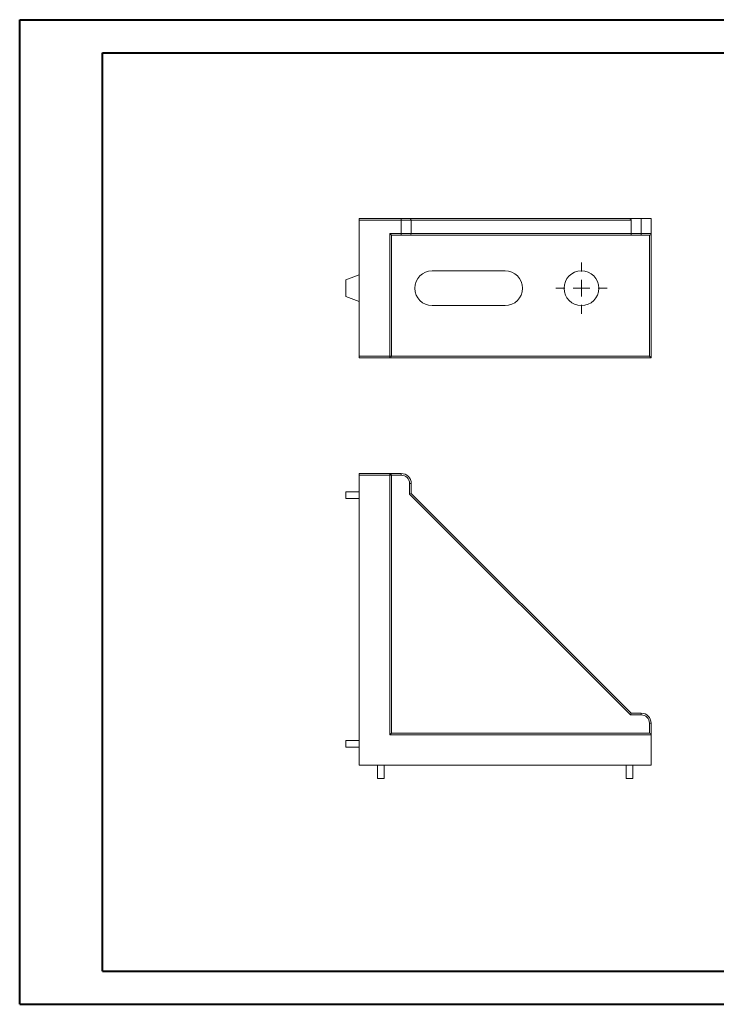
# Model space of a CAD drawing. Header units: millimetres. Extents: x 0 to 420, y 0 to 297.
# Tile 1 of 2: x 0 to 210, y 0 to 297. Entities that reach past the tile are written whole.
import ezdxf

# ---------------------------------------------------------------- set-up
doc = ezdxf.new("R2010")
doc.units = ezdxf.units.MM

# ---------------------------------------------------------------- blocks, each defined once
blk = doc.blocks.new('SW_CENTERMARKSYMBOL_0')
at = {"color": 0, "linetype": 'Continuous', "lineweight": 0}
for p, q in [((0, 5), (0, 7.75)), ((-5, 0), (-7.75, 0)), ((0, 0), (-2.5, 0)), ((0, 0), (0, 2.5)), ((0, 0), (0, -2.5)), ((0, 0), (2.5, 0)), ((5, 0), (7.75, 0)), ((0, -5), (0, -7.75))]:
    blk.add_line(p, q, dxfattribs=at)

msp = doc.modelspace()

# ---------------------------------------------------------------- linework, layer by layer
at = {"color": 7, "linetype": 'Continuous', "lineweight": 40}
for p, q in [((0.08, 0.21), (0.08, 297.21)), ((0.08, 297.21), (420.08, 297.21)), ((25.08, 10.21), (25.08, 287.21)), ((25.08, 287.21), (410.08, 287.21)), ((25.08, 10.21), (410.08, 10.21)), ((0.08, 0.21), (420.08, 0.21))]:
    msp.add_line(p, q, dxfattribs=at)
at = {"color": 7, "linetype": 'Continuous', "lineweight": 15}
for p, q in [((102.42, 237.21), (115.12, 237.21)), ((102.42, 236.71), (102.42, 237.21)), ((102.42, 195.71), (102.42, 236.71)), ((115.12, 236.71), (102.42, 236.71)), ((115.12, 237.21), (117.62, 237.21)), ((115.12, 237.21), (115.12, 236.71)), ((118.12, 236.71), (115.12, 236.71)), ((115.12, 232.71), (115.12, 236.71)), ((117.62, 237.21), (183.72, 237.21)), ((118.12, 236.71), (118.12, 232.71)), ((184.42, 236.71), (118.12, 236.71)), ((183.72, 237.21), (187.42, 237.21)), ((184.42, 232.71), (184.42, 236.71)), ((187.42, 232.71), (187.42, 237.21)), ((187.42, 237.21), (190.42, 237.21)), ((190.42, 237.21), (190.42, 232.71)), ((111.62, 232.71), (115.12, 232.71)), ((111.62, 195.71), (111.62, 232.71)), ((111.62, 232.71), (112.12, 232.21)), ((115.12, 232.21), (112.12, 232.21)), ((112.12, 232.21), (112.12, 195.71)), ((115.12, 232.71), (118.12, 232.71)), ((115.12, 232.71), (115.12, 232.21)), ((117.62, 232.21), (115.12, 232.21)), ((184.22, 232.21), (117.62, 232.21)), ((118.12, 232.71), (184.42, 232.71)), ((187.42, 232.21), (184.22, 232.21)), ((184.42, 232.71), (187.42, 232.71)), ((187.42, 232.71), (190.42, 232.71)), ((187.42, 232.21), (187.42, 232.71)), ((189.92, 232.21), (187.42, 232.21)), ((189.92, 195.71), (189.92, 232.21)), ((190.42, 232.71), (190.42, 195.21)), ((102.42, 220.21), (98.42, 218.76)), ((146.42, 221.46), (124.42, 221.46)), ((98.42, 213.67), (98.42, 218.76)), ((98.42, 213.67), (102.42, 212.21)), ((124.42, 210.96), (146.42, 210.96)), ((102.42, 195.71), (111.62, 195.71)), ((102.42, 195.21), (102.42, 195.71)), ((111.62, 195.21), (102.42, 195.21)), ((111.62, 195.71), (112.12, 195.71)), ((111.62, 195.71), (111.62, 195.21)), ((190.42, 195.21), (111.62, 195.21)), ((112.12, 195.71), (189.92, 195.71)), ((189.92, 195.71), (190.42, 195.21)), ((102.42, 160.32), (111.62, 160.32)), ((102.42, 159.82), (102.42, 160.32)), ((111.62, 159.82), (102.42, 159.82)), ((102.42, 159.82), (102.42, 72.32)), ((111.62, 160.32), (111.62, 159.82)), ((111.62, 160.32), (115.12, 160.32)), ((111.62, 81.52), (111.62, 159.82)), ((111.62, 159.82), (112.12, 159.82)), ((112.12, 159.82), (112.12, 82.02)), ((115.12, 159.82), (112.12, 159.82)), ((115.12, 160.32), (115.12, 159.82)), ((98.42, 152.82), (98.42, 154.82)), ((98.42, 154.82), (102.42, 154.82)), ((117.62, 154.11), (117.62, 157.32)), ((118.12, 157.32), (117.62, 157.32)), ((118.12, 157.32), (118.12, 154.32)), ((102.42, 152.82), (98.42, 152.82)), ((117.62, 154.11), (118.12, 154.32)), ((184.22, 87.52), (117.62, 154.11)), ((118.12, 154.32), (184.42, 88.02)), ((184.22, 87.52), (184.42, 88.02)), ((187.42, 87.52), (184.22, 87.52)), ((184.42, 88.02), (187.42, 88.02)), ((187.42, 87.52), (187.42, 88.02)), ((189.92, 82.02), (189.92, 85.02)), ((189.92, 85.02), (190.42, 85.02)), ((190.42, 85.02), (190.42, 81.52)), ((111.62, 81.52), (112.12, 82.02)), ((190.42, 81.52), (111.62, 81.52)), ((112.12, 82.02), (189.92, 82.02)), ((190.42, 72.32), (190.42, 81.52)), ((98.42, 77.82), (98.42, 79.82)), ((98.42, 79.82), (102.42, 79.82)), ((102.42, 77.82), (98.42, 77.82)), ((102.42, 72.32), (190.42, 72.32)), ((107.92, 68.32), (107.92, 72.32)), ((109.92, 72.32), (109.92, 68.32)), ((182.92, 68.32), (182.92, 72.32)), ((184.92, 72.32), (184.92, 68.32)), ((109.92, 68.32), (107.92, 68.32)), ((184.92, 68.32), (182.92, 68.32))]:
    msp.add_line(p, q, dxfattribs=at)
msp.add_circle((169.42, 216.21), 5.25, dxfattribs=at)
for centre, radius, start, end in [((117.62, 236.71), 0.5, 0, 90), ((117.62, 232.71), 0.5, 270, 0), ((189.92, 232.71), 0.5, 270, 0), ((124.42, 216.21), 5.25, 90, 270), ((146.42, 216.21), 5.25, 270, 90), ((111.62, 195.71), 0.5, 270, 0), ((111.62, 159.82), 0.5, 0, 90), ((115.12, 157.32), 3, 0, 90), ((115.12, 157.32), 2.5, 0, 90), ((187.42, 85.02), 3, 0, 90), ((187.42, 85.02), 2.5, 0, 90), ((189.92, 81.52), 0.5, 0, 90)]:
    msp.add_arc(centre, radius, start, end, dxfattribs=at)
for centre, major_axis, ratio in [((183.72, 236.71), (-0.707, 0), 0.707107), ((184.22, 232.71), (0, 0.5), 0.414214)]:
    msp.add_ellipse(centre, major_axis=major_axis, ratio=ratio, start_param=3.141593, end_param=4.712389, dxfattribs=at)

# ---------------------------------------------------------------- block references
at = {"color": 7, "linetype": 'Continuous', "lineweight": 0}
msp.add_blockref('SW_CENTERMARKSYMBOL_0', (169.42, 216.21), dxfattribs=at)

doc.saveas('drawing.dxf')
